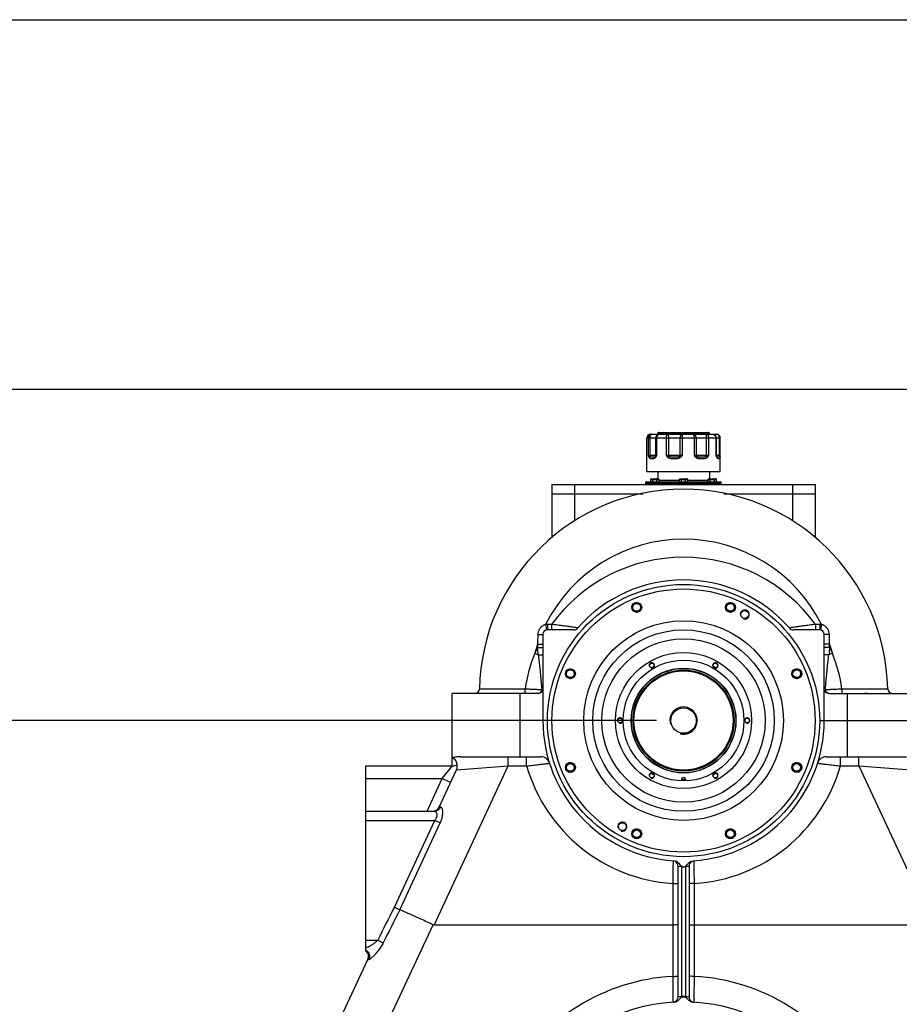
# Model space of a CAD drawing. Header units: millimetres. Extents: x 8 to 399, y 9 to 282.
# Tile 31 of 36: x 236 to 285, y 228 to 282. Entities that reach past the tile are written whole.
import ezdxf

# ---------------------------------------------------------------- set-up
doc = ezdxf.new("R2010")
doc.units = ezdxf.units.MM
doc.header["$LTSCALE"] = 23.1
doc.layers.get('0').update_dxf_attribs({"linetype": 'CONTINUOUS'})
doc.layers.add('02___PRT_ALL_AXES', color=7, linetype='CONTINUOUS')
doc.dimstyles.new('DIMSTYLE_1', dxfattribs={"dimtxt": 2.5, "dimasz": 3, "dimexe": 0.18, "dimexo": 0.0625, "dimgap": 0.09, "dimtad": 1, "dimlfac": 20, "dimdsep": 46, "dimtxsty": 'Standard', "dimblk": '_FILLED', "dimblk1": '_FILLED', "dimblk2": '_FILLED', "dimcen": 0.09, "dimadec": 0, "dimazin": 0, "dimtp": 0.01, "dimtm": 0.01, "dimtfac": 1, "dimtofl": 0, "dimtmove": 0, "dimatfit": 3, "dimldrblk": '_FILLED', "dimfxl": 0, "dimtolj": 1, "dimarcsym": 0})
doc.dimstyles.new('DIMSTYLE_2', dxfattribs={"dimtxt": 2.5, "dimasz": 3, "dimexe": 0.18, "dimexo": 0.0625, "dimgap": 0.09, "dimtad": 1, "dimdec": 0, "dimlfac": 20, "dimdsep": 46, "dimtxsty": 'Standard', "dimblk": '_FILLED', "dimblk1": '_FILLED', "dimblk2": '_FILLED', "dimcen": 0.09, "dimadec": 0, "dimazin": 0, "dimtfac": 1, "dimtdec": 0, "dimtofl": 0, "dimtmove": 0, "dimatfit": 3, "dimldrblk": '_FILLED', "dimfxl": 0, "dimtolj": 1, "dimarcsym": 0})

# ---------------------------------------------------------------- blocks, each defined once
blk = doc.blocks.new('_FILLED')
at = {"color": 0, "linetype": 'ByBlock'}
blk.add_solid([(0, 0), (-1, 0.25), (-1, -0.25)], dxfattribs=at)
blk = doc.blocks.new('*D3')
at = {"color": 2, "linetype": 'Continuous'}
for p, q in [((291.224, 261.471), (214.729, 261.471)), ((217.729, 261.471), (217.729, 208.658)), ((217.729, 155.846), (217.729, 208.658)), ((256.924, 155.846), (214.729, 155.846))]:
    blk.add_line(p, q, dxfattribs=at)
at = {"color": 2, "linetype": 'Continuous', "xscale": 3, "yscale": 3, "zscale": 3}
for p, rotation in [((217.729, 261.471), 90), ((217.729, 155.846), 270)]:
    blk.add_blockref('_FILLED', p, dxfattribs=dict(at, rotation=rotation))
at = {"color": 2, "linetype": 'Continuous', "insert": (214.604, 208.658), "char_height": 2.5, "width": 10, "attachment_point": 2, "rotation": 90, "line_spacing_factor": 0.9}
blk.add_mtext('2112', dxfattribs=at)
blk = doc.blocks.new('*D19')
at = {"color": 2, "linetype": 'Continuous'}
for p, q in [((271.424, 243.221), (221.279, 243.221)), ((224.279, 243.221), (224.279, 230.721)), ((224.279, 218.221), (224.279, 230.721)), ((271.424, 218.221), (221.279, 218.221))]:
    blk.add_line(p, q, dxfattribs=at)
at = {"color": 2, "linetype": 'Continuous', "xscale": 3, "yscale": 3, "zscale": 3}
for p, rotation in [((224.279, 243.221), 90), ((224.279, 218.221), 270)]:
    blk.add_blockref('_FILLED', p, dxfattribs=dict(at, rotation=rotation))
at = {"color": 2, "linetype": 'Continuous', "insert": (221.154, 230.721), "char_height": 2.5, "width": 7.5, "attachment_point": 2, "rotation": 90, "line_spacing_factor": 0.9}
blk.add_mtext('500', dxfattribs=at)

msp = doc.modelspace()

# ---------------------------------------------------------------- linework, layer by layer
at = {"color": 7, "linetype": 'Continuous'}
for p, q in [((7.51536, 281.83898), (398.51536, 281.83898)), ((270.89896, 258.79577), (274.94896, 258.79577)), ((270.98292, 258.79577), (270.98292, 257.84577)), ((271.06432, 258.79577), (271.06432, 257.84577)), ((271.09897, 258.99577), (274.74828, 258.99577)), ((271.39926, 257.84577), (271.39926, 258.79577)), ((271.45368, 257.84577), (271.45368, 258.79577)), ((271.49896, 259.04577), (274.34896, 259.04577)), ((271.54896, 259.09577), (274.29896, 259.09577)), ((271.95949, 258.79577), (271.95949, 257.84577)), ((272.09471, 258.79577), (272.09471, 257.84577)), ((272.74177, 257.84577), (272.74177, 258.79577)), ((272.86893, 257.84577), (272.86893, 258.79577)), ((273.50103, 258.79577), (273.50103, 257.84577)), ((273.61086, 258.79577), (273.61086, 257.84577)), ((274.191, 257.84577), (274.191, 258.79577)), ((274.31641, 257.84577), (274.31641, 258.79577)), ((274.70453, 258.79577), (274.70453, 257.84577)), ((274.72867, 258.79577), (274.72867, 257.84577)), ((274.89802, 257.84577), (274.89802, 258.79577)), ((274.94821, 257.84577), (274.94821, 258.79577)), ((270.98292, 257.84577), (271.45368, 257.84577)), ((271.95949, 257.84577), (272.86893, 257.84577)), ((273.50103, 257.84577), (274.31641, 257.84577)), ((274.70453, 257.84577), (274.94821, 257.84577)), ((274.74617, 257.78282), (274.73511, 257.81046)), ((274.76711, 257.7552), (274.76731, 257.75511)), ((265.67396, 256.22077), (265.67396, 253.29242)), ((265.67396, 256.22077), (280.17396, 256.22077)), ((266.92396, 256.22077), (266.92396, 254.22915)), ((271.11252, 256.37077), (271.11252, 256.49577)), ((271.11252, 256.49577), (271.5744, 256.49577)), ((271.17026, 256.54577), (271.51667, 256.54577)), ((271.22799, 256.37077), (271.22799, 256.49577)), ((271.45893, 256.37077), (271.45893, 256.49577)), ((271.5744, 256.37077), (271.5744, 256.49577)), ((271.5744, 256.47077), (272.69302, 256.47077)), ((272.69302, 256.37077), (272.69302, 256.49577)), ((272.69302, 256.49577), (273.1549, 256.49577)), ((272.75075, 256.54577), (273.09716, 256.54577)), ((272.80849, 256.37077), (272.80849, 256.49577)), ((273.03943, 256.37077), (273.03943, 256.49577)), ((273.1549, 256.37077), (273.1549, 256.49577)), ((273.1549, 256.47077), (274.27351, 256.47077)), ((274.27351, 256.37077), (274.27351, 256.49577)), ((274.27351, 256.49577), (274.73539, 256.49577)), ((274.33125, 256.54577), (274.67766, 256.54577)), ((274.38898, 256.37077), (274.38898, 256.49577)), ((274.61992, 256.37077), (274.61992, 256.49577)), ((274.73539, 256.37077), (274.73539, 256.49577)), ((278.92396, 256.22077), (278.92396, 254.22914)), ((280.17396, 256.22077), (280.17396, 253.29242)), ((265.67396, 255.72077), (270.70096, 255.72077)), ((275.14698, 255.72077), (280.17396, 255.72077)), ((265.32569, 248.51192), (265.37929, 248.21674)), ((265.42396, 248.52077), (265.42396, 248.22077)), ((265.65002, 248.52077), (265.42396, 248.52077)), ((265.65003, 248.52077), (265.65003, 248.22077)), ((280.19788, 248.52077), (280.19788, 248.22077)), ((280.42396, 248.52077), (280.1979, 248.52077)), ((280.42396, 248.52077), (280.42396, 248.22077)), ((280.52223, 248.51192), (280.46863, 248.21674)), ((265.17396, 247.97077), (265.17396, 243.22077)), ((266.86487, 248.22077), (265.42396, 248.22077)), ((280.42396, 248.22077), (278.98304, 248.22077)), ((280.67396, 243.22077), (280.67396, 247.97077)), ((264.87396, 247.42336), (264.87396, 247.24538)), ((264.87396, 247.42336), (265.17396, 247.42336)), ((280.97396, 247.42336), (280.67396, 247.42336)), ((280.97396, 247.24538), (280.97396, 247.42333)), ((264.72624, 246.93526), (264.9206, 246.8472)), ((264.87396, 247.24538), (265.17396, 247.24538)), ((280.97396, 247.24538), (280.67396, 247.24538)), ((281.12167, 246.93526), (280.92731, 246.8472)), ((260.17396, 240.72077), (260.17396, 244.72077)), ((264.92396, 244.72077), (260.17396, 244.72077)), ((263.89432, 244.72077), (263.89436, 241.22077)), ((265.10648, 244.9656), (265.10909, 244.93002)), ((280.73882, 244.93002), (280.74145, 244.96566)), ((280.92396, 244.72077), (285.67396, 244.72077)), ((281.95355, 241.22077), (281.9536, 244.72077)), ((265.42396, 243.22077), (260.17396, 243.22077)), ((280.42396, 243.22077), (285.82396, 243.22077)), ((260.64581, 241.22077), (265.06187, 241.22077)), ((263.26663, 240.72077), (263.26663, 241.22077)), ((264.27815, 240.72077), (264.27815, 241.22077)), ((280.78605, 241.22077), (285.20143, 241.22077)), ((281.56977, 240.72077), (281.56977, 241.22077)), ((282.58128, 240.72077), (282.58128, 241.22077)), ((255.42396, 230.5303), (255.42396, 240.72077)), ((255.42396, 240.72077), (260.18965, 240.72077)), ((259.17971, 231.95633), (263.26683, 240.72077)), ((259.45012, 238.45172), (260.40965, 240.50946)), ((259.63014, 240.02084), (260.18965, 240.72077)), ((260.40965, 240.50945), (263.26684, 240.72078)), ((263.26683, 240.72077), (264.27815, 240.72077)), ((281.56977, 240.72077), (282.58113, 240.72077)), ((282.58112, 240.72078), (285.43825, 240.50949)), ((282.58113, 240.72077), (286.66821, 231.95633)), ((255.42396, 240.02077), (259.63012, 240.02084)), ((258.79073, 238.22077), (259.63012, 240.02084)), ((260.08324, 239.80946), (259.63008, 240.02077)), ((255.42396, 238.22077), (259.18922, 238.22077)), ((259.54021, 238.45709), (259.45011, 238.45172)), ((255.42396, 237.72077), (259.21747, 237.72081)), ((256.98858, 232.94093), (259.21747, 237.72081)), ((259.51771, 237.58075), (259.21745, 237.72077)), ((257.28659, 232.7961), (259.51771, 237.58075)), ((272.34632, 235.49232), (272.34547, 235.44975)), ((272.62396, 228.00238), (272.62396, 235.19316)), ((272.82395, 228.01826), (272.82397, 235.17139)), ((273.02397, 235.17139), (273.02395, 228.01826)), ((273.22396, 235.19316), (273.22396, 228.00238)), ((272.32396, 234.24079), (272.32396, 229.12589)), ((272.32396, 234.24079), (272.62396, 234.24079)), ((273.52396, 234.24079), (273.22396, 234.24079)), ((273.52396, 229.12589), (273.52396, 234.24079)), ((255.42396, 224.03293), (259.12414, 231.968)), ((272.32396, 231.95633), (259.17971, 231.95633)), ((286.66821, 231.95633), (273.52396, 231.95633)), ((255.42396, 231.12077), (256.07063, 231.12061)), ((256.07071, 231.12077), (256.37457, 230.96804)), ((253.15819, 224.95864), (255.53313, 230.05172)), ((272.82422, 227.98582), (272.82389, 228.01826)), ((273.02378, 227.98581), (273.02411, 228.01826)), ((273.50559, 227.70294), (273.50622, 227.7381))]:
    msp.add_line(p, q, dxfattribs=at)
for points in [[(274.7673, 257.75511), (274.76602, 257.75577), (274.76287, 257.75792), (274.7583, 257.76243), (274.7519, 257.77146), (274.74618, 257.78281)], [(255.53313, 230.05172), (255.54641, 230.05086), (255.58765, 230.05166)]]:
    msp.add_lwpolyline(points, dxfattribs=at)
for radius in [7.5, 7.25, 5.5, 5, 4.5, 3.75, 3.325, 2.8875, 2.78415, 2.73416, 0.7]:
    msp.add_circle((272.92396, 243.22077), radius, dxfattribs=at)
for centre, radius, start, end in [((271.09896, 258.79577), 0.2, 90, 180), ((271.44896, 259.04577), 0.05, 270.000008, 360), ((271.54896, 259.04577), 0.05, 89.999992, 180), ((274.29896, 259.04577), 0.05, 0, 90.000008), ((274.39896, 259.04577), 0.05, 180, 269.999992), ((274.52867, 258.79577), 0.2, 0, 90), ((274.74824, 258.79581), 0.19996, 359.988374, 89.98837), ((274.74896, 258.79577), 0.2, 0, 90), ((271.29911, 257.84576), 0.10015, 329.272942, 0.002252), ((275.60378, 257.84407), 1.41278, 179.931012, 182.006835), ((274.82867, 257.84577), 0.1, 180, 200.787962), ((272.92396, 244.72077), 11.25, 1.245659, 178.754341), ((272.92396, 244.72077), 8.49156, 26.516868, 153.483129), ((272.92396, 243.22077), 9, 36.078156, 143.921845), ((272.92396, 243.22077), 7.75, 41.176827, 138.823173), ((265.42396, 247.97077), 0.55, 90, 100.292152), ((280.42396, 247.97077), 0.55, 79.707756, 90), ((414.76324, 243.31911), 149.94546, 178.224704, 178.431526), ((265.42396, 247.97077), 0.25, 90, 180), ((266.86487, 248.52077), 0.3, 270, 318.823173), ((278.98304, 248.52077), 0.3, 221.176827, 270), ((280.42396, 247.97077), 0.25, 0, 90), ((131.19307, 243.3224), 149.83702, 1.5683428, 1.7753247), ((272.92396, 244.72077), 8.49156, 161.441765, 164.8831), ((272.92396, 244.72077), 8.49156, 15.116901, 18.558069), ((272.97261, 243.65211), 8.8759, 158.290876, 171.459886), ((272.92396, 243.22077), 9, 153.437159, 155.624001), ((151.49933, 233.76203), 114.17358, 6.5809936, 6.7821801), ((394.369, 233.75965), 114.19413, 173.2178396, 173.4189899), ((272.92396, 243.22077), 9, 24.376, 26.562841), ((272.87553, 243.65218), 8.87567, 8.53994, 21.709297), ((272.92396, 243.22077), 3.4, 119.003175, 120.912959), ((272.92396, 243.22077), 3.4, 59.07926, 61.01231), ((261.4267, 244.97077), 0.24999, 269.993635, 358.754207), ((264.92396, 244.97077), 0.25, 270, 360), ((280.92396, 244.97077), 0.25, 180, 270), ((284.42121, 244.97077), 0.24999, 181.24582, 270), ((272.92396, 243.22077), 7.75, 180, 266.017635), ((272.92396, 243.22077), 3.4, 178.906521, 181.094873), ((272.92396, 243.22077), 7.75, 273.982224, 360), ((272.92396, 243.22077), 3.4, 358.906521, 1.094873), ((259.95653, 240.72077), 0.49999, 334.998452, 64.223336), ((265.06187, 240.72077), 0.5, 17.639701, 90), ((280.78605, 240.72077), 0.5, 90, 162.360299), ((260.18965, 241.22075), 0.49999, 270.000801, 301.765864), ((272.92396, 243.22077), 9, 196.12762, 266.177446), ((272.92396, 243.22077), 9, 273.822554, 343.87238), ((272.92396, 243.22077), 3.4, 239.07926, 241.01231), ((272.92396, 243.22077), 3.25, 268.195015, 271.804992), ((272.92396, 243.22077), 3.225, 268.209951, 271.786387), ((272.92396, 243.22077), 3.4, 299.003175, 300.912959), ((259.08759, 238.62076), 0.4, 284.384479, 335.000905), ((272.32396, 235.19312), 0.3, 0.006448, 64.294157), ((273.52396, 235.19316), 0.3, 115.706165, 179.999782), ((940.03891, -112.64757), 765.49929, 153.16292504, 153.31551477), ((1050.46495, -164.13266), 886.95214, 153.4153283, 153.54729936), ((255.17061, 230.22077), 0.4, 335, 50.700301), ((255.17063, 230.22081), 0.39998, 334.992495, 50.69932), ((272.92397, 218.14225), 11.00001, 93.126818, 150.821753), ((272.92395, 218.14225), 11.00001, 29.178248, 86.873181), ((272.32396, 228.00238), 0.3, 295.132892, 359.999798), ((272.92395, 218.21883), 9.79994, 89.415374, 90.584699), ((272.92379, 217.6587), 10.32759, 89.445234, 90.552379), ((273.52396, 228.0024), 0.3, 180.003811, 244.867425), ((272.92396, 218.22077), 9.5, 93.260849, 147.260773), ((272.92396, 218.22077), 9.5, 32.739227, 86.739233)]:
    msp.add_arc(centre, radius, start, end, dxfattribs=at)
at = {"color": 2, "linetype": 'Continuous'}
for centre, radius in [((270.34085, 249.45695), 0.25), ((275.50707, 249.45695), 0.25), ((276.29896, 249.06644), 0.25), ((271.17396, 246.25186), 0.15), ((274.67396, 246.25186), 0.15), ((266.68777, 245.80388), 0.25), ((279.16015, 245.80388), 0.25), ((272.92396, 243.22077), 0.75), ((269.42396, 243.22077), 0.15), ((276.42396, 243.22077), 0.15), ((266.68777, 240.63765), 0.25), ((279.16015, 240.63765), 0.25), ((271.17396, 240.18968), 0.15), ((274.67396, 240.18968), 0.15), ((269.54896, 237.3751), 0.25), ((270.34085, 236.98458), 0.25), ((275.50707, 236.98458), 0.25)]:
    msp.add_arc(centre, radius, 255, 195, dxfattribs=at)
at = {"color": 7, "linetype": 'Continuous'}
msp.add_ellipse((281.42391, 279.65917), major_axis=(22.29983, 47.69115), ratio=0.04747426, start_param=3.11944779, end_param=3.14156772, dxfattribs=at)
for points, start_tangent, end_tangent in [([(271.17463, 258.99577), (271.12501, 258.98895), (271.07878, 258.96897), (271.03907, 258.93719), (271.00861, 258.89577), (270.98946, 258.84753), (270.98292, 258.79577)], (-1, 0), (0, -1)), ([(271.17463, 258.99577), (271.14608, 258.98895), (271.11947, 258.96897), (271.09663, 258.93719), (271.0791, 258.89577), (271.06808, 258.84753), (271.06432, 258.79577)], (-1, 0), (0, -1)), ([(271.39926, 258.79577), (271.40607, 258.84753), (271.42601, 258.89577), (271.45773, 258.93719), (271.49908, 258.96897), (271.54723, 258.98895), (271.5989, 258.99577)], (0, 1), (1, 0)), ([(271.45368, 258.79577), (271.45863, 258.84753), (271.47314, 258.89577), (271.49621, 258.93719), (271.52629, 258.96897), (271.56131, 258.98895), (271.5989, 258.99577)], (0, 1), (1, 0)), ([(272.05475, 258.99577), (272.03009, 258.98895), (272.00712, 258.96897), (271.98739, 258.93719), (271.97225, 258.89577), (271.96274, 258.84753), (271.95949, 258.79577)], (-1, 0), (0, -1)), ([(272.05475, 258.99577), (272.06509, 258.98895), (272.07473, 258.96897), (272.083, 258.93719), (272.08935, 258.89577), (272.09335, 258.84753), (272.09471, 258.79577)], (1, 0), (0, -1)), ([(272.74177, 258.79577), (272.74629, 258.84753), (272.75954, 258.89577), (272.78061, 258.93719), (272.80807, 258.96897), (272.84005, 258.98895), (272.87436, 258.99577)], (0, 1), (1, 0)), ([(272.86893, 258.79577), (272.86911, 258.84753), (272.86966, 258.89577), (272.87052, 258.93719), (272.87164, 258.96897), (272.87296, 258.98895), (272.87436, 258.99577)], (0, 1), (1, 0)), ([(273.44403, 258.99577), (273.48721, 258.98895), (273.52745, 258.96897), (273.562, 258.93719), (273.58851, 258.89577), (273.60518, 258.84753), (273.61086, 258.79577)], (1, 0), (0, -1)), ([(273.44403, 258.99577), (273.45879, 258.98895), (273.47253, 258.96897), (273.48434, 258.93719), (273.49339, 258.89577), (273.49909, 258.84753), (273.50103, 258.79577)], (1, 0), (0, -1)), ([(274.191, 258.79577), (274.19059, 258.84753), (274.18938, 258.89577), (274.18745, 258.93719), (274.18494, 258.96897), (274.18202, 258.98895), (274.17888, 258.99577)], (0, 1), (-1, 0)), ([(274.31641, 258.79577), (274.31172, 258.84753), (274.29798, 258.89577), (274.27613, 258.93719), (274.24764, 258.96897), (274.21448, 258.98895), (274.17888, 258.99577)], (0, 1), (-1, 0)), ([(274.52867, 258.99577), (274.57418, 258.98895), (274.6166, 258.96897), (274.65302, 258.93719), (274.68097, 258.89577), (274.69854, 258.84753), (274.70453, 258.79577)], (1, 0), (0, -1)), ([(274.89802, 258.79577), (274.89291, 258.84753), (274.87796, 258.89577), (274.85416, 258.93719), (274.82315, 258.96897), (274.78704, 258.98895), (274.74828, 258.99577)], (0, 1), (-1, 0)), ([(270.98292, 257.84577), (270.99006, 257.81396), (270.99852, 257.77989), (271.00938, 257.7434)], (0.21259315, -0.97714081), (0.31784402, -0.94814302)), ([(270.98292, 257.84577), (270.99982, 257.82985), (271.02482, 257.8128), (271.05654, 257.79459)], (0.63749622, -0.77045349), (0.87788906, -0.47886408)), ([(271.05655, 257.79459), (271.03532, 257.7798), (271.0192, 257.76231), (271.00938, 257.7434)], (-0.8724361, -0.48872819), (-0.31586574, -0.9488039)), ([(271.00938, 257.7434), (271.02237, 257.71367), (271.03969, 257.69001), (271.06112, 257.67294), (271.08681, 257.66172), (271.11715, 257.65525), (271.15124, 257.65246), (271.18803, 257.6524), (271.2274, 257.65511), (271.26739, 257.66165), (271.30502, 257.67299), (271.33957, 257.69007), (271.37034, 257.7137), (271.39547, 257.7434)], (0.31798557, -0.94809555), (0.55961488, 0.82875279)), ([(271.05654, 257.79459), (271.06234, 257.81923), (271.06432, 257.84577)], (0.31221322, 0.95001206), (0, 1)), ([(271.05654, 257.79459), (271.07259, 257.77972), (271.09375, 257.76789), (271.11943, 257.75936), (271.14923, 257.75375), (271.1826, 257.75051), (271.21727, 257.74911), (271.25105, 257.74908), (271.28307, 257.75044), (271.31171, 257.75371), (271.33569, 257.75938), (271.35571, 257.76792), (271.3723, 257.77974), (271.3852, 257.79459)], (0.63930282, -0.76895507), (0.56171246, 0.82733253)), ([(271.3852, 257.79459), (271.38209, 257.7798), (271.3856, 257.76231), (271.39547, 257.7434)], (-0.43916438, -0.89840672), (0.55690701, -0.83057485)), ([(271.3852, 257.79459), (271.40206, 257.8128), (271.42509, 257.82985), (271.45368, 257.84577)], (0.60087225, 0.79934507), (0.89412546, 0.44781654)), ([(271.39547, 257.7434), (271.41811, 257.77989), (271.43692, 257.81396), (271.45368, 257.84577)], (0.55950037, 0.8288301), (0.46484581, 0.88539165)), ([(271.95949, 257.84577), (271.98113, 257.81396), (272.00592, 257.77989), (272.03653, 257.7434)], (0.55738325, -0.83025533), (0.67907079, -0.73407279)), ([(271.95949, 257.84577), (272.00168, 257.82985), (272.04837, 257.8128), (272.09751, 257.79459)], (0.93112487, -0.36470053), (0.93597525, -0.35206582)), ([(272.09752, 257.79459), (272.07638, 257.7798), (272.05553, 257.76231), (272.03653, 257.7434)], (-0.84679478, -0.53191973), (-0.67656251, -0.73638521)), ([(272.03653, 257.7434), (272.07114, 257.71396), (272.11514, 257.6904), (272.16728, 257.67317), (272.22687, 257.66177), (272.29333, 257.65522), (272.36379, 257.65244), (272.43539, 257.65242), (272.50784, 257.65522), (272.57762, 257.66185), (272.64065, 257.6733), (272.69651, 257.69053), (272.74433, 257.71404), (272.78239, 257.7434)], (0.67920734, -0.73394645), (0.71645292, 0.69763544)), ([(272.09751, 257.79459), (272.09542, 257.81923), (272.09471, 257.84577)], (-0.11806921, 0.99300537), (0, 1)), ([(272.09751, 257.79459), (272.12561, 257.77986), (272.16236, 257.76808), (272.20735, 257.75947), (272.26042, 257.75377), (272.32109, 257.7505), (272.38609, 257.7491), (272.45166, 257.7491), (272.51622, 257.75049), (272.57582, 257.75381), (272.62699, 257.75953), (272.6701, 257.76815), (272.70537, 257.77991), (272.73244, 257.79459)], (0.82887588, -0.55943254), (0.82065026, 0.57143079)), ([(272.73243, 257.79459), (272.7463, 257.7798), (272.76338, 257.76231), (272.78239, 257.7434)], (0.67398229, -0.73874751), (0.71397155, -0.70017471)), ([(272.74177, 257.84577), (272.73939, 257.81923), (272.73244, 257.79459)], (0, -1), (-0.36724716, -0.93012339)), ([(272.73244, 257.79459), (272.77714, 257.8128), (272.82324, 257.82985), (272.86893, 257.84577)], (0.91926508, 0.39363906), (0.94546118, 0.3257348)), ([(272.78239, 257.7434), (272.81652, 257.77989), (272.84441, 257.81396), (272.86893, 257.84577)], (0.71633668, 0.6977548), (0.60670575, 0.7949265)), ([(273.50103, 257.84577), (273.5245, 257.81396), (273.5511, 257.77989), (273.58353, 257.7434)], (0.59058549, -0.80697508), (0.69737324, -0.71670815)), ([(273.50103, 257.84577), (273.5438, 257.82985), (273.58483, 257.8128), (273.6226, 257.79459)], (0.94109873, -0.33813191), (0.88754683, -0.46071751)), ([(273.62262, 257.79459), (273.61394, 257.7798), (273.60058, 257.76231), (273.58353, 257.7434)], (-0.42258041, -0.90632544), (-0.69492839, -0.71907894)), ([(273.58353, 257.7434), (273.61616, 257.71627), (273.65652, 257.69396), (273.70312, 257.67698), (273.75474, 257.66509), (273.81089, 257.65753), (273.87137, 257.65344), (273.93646, 257.65212)], (0.69749595, -0.71658872), (0.99999996, 0.00027905)), ([(273.6226, 257.79459), (273.61385, 257.81923), (273.61086, 257.84577)], (-0.44491248, 0.89557405), (0, 1)), ([(273.6226, 257.79459), (273.64416, 257.78101), (273.67178, 257.76986), (273.70517, 257.76137), (273.74419, 257.75543), (273.78919, 257.75165), (273.84063, 257.7496), (273.89896, 257.74894)], (0.7842418, -0.62045531), (1, 0.00006812)), ([(273.89896, 257.74894), (273.9583, 257.7496), (274.0122, 257.75165), (274.06035, 257.75543), (274.10258, 257.76138), (274.13883, 257.76986), (274.16871, 257.78102), (274.19187, 257.79459)], (1, -0.00005735), (0.80399479, 0.59463634)), ([(273.93646, 257.65212), (274.00019, 257.65344), (274.05706, 257.65753), (274.10792, 257.6651), (274.15309, 257.67699), (274.19262, 257.69397), (274.22592, 257.71627), (274.25224, 257.7434)], (0.99999997, -0.00023618), (0.61362547, 0.78959723)), ([(274.19186, 257.79459), (274.21458, 257.7798), (274.23522, 257.76231), (274.25224, 257.7434)], (0.87172612, -0.48999344), (0.6108749, -0.79172713)), ([(274.19187, 257.79459), (274.23822, 257.8128), (274.28039, 257.82985), (274.31641, 257.84577)], (0.93101732, 0.36497499), (0.90350834, 0.4285705)), ([(274.25224, 257.7434), (274.27786, 257.77989), (274.29849, 257.81396), (274.31641, 257.84577)], (0.61347272, 0.78971591), (0.48483191, 0.87460735)), ([(274.70453, 257.84577), (274.71608, 257.81396), (274.72891, 257.77989), (274.74415, 257.7434)], (0.34175771, -0.9397881), (0.41111424, -0.91158383)), ([(274.70453, 257.84577), (274.71862, 257.83417)], (0.81034644, -0.58595106), (0.72021154, -0.69375452)), ([(274.71862, 257.83417), (274.72282, 257.82985), (274.73416, 257.8128), (274.73511, 257.81043)], (0.72021154, -0.69375452), (0.34897036, -0.93713376)), ([(274.74617, 257.7828), (274.74732, 257.7798), (274.74927, 257.76231), (274.74415, 257.7434)], (0.39645596, -0.91805374), (-0.40881335, -0.91261802)), ([(274.74415, 257.7434), (274.76062, 257.71396), (274.78043, 257.69039), (274.80228, 257.67316), (274.82518, 257.66177), (274.84822, 257.65523), (274.86987, 257.65244), (274.88908, 257.65242), (274.90571, 257.65521), (274.91911, 257.66183), (274.92904, 257.67329), (274.93614, 257.69051), (274.94097, 257.71402), (274.944, 257.7434)], (0.41120263, -0.91154396), (0.07185809, 0.99741487)), ([(274.76731, 257.75512), (274.7705, 257.75377), (274.78342, 257.7505), (274.79884, 257.74911), (274.81639, 257.74909), (274.83568, 257.75049), (274.85502, 257.7538), (274.87244, 257.75953), (274.88736, 257.76814), (274.89947, 257.7799), (274.90857, 257.79459)], (0.90593882, -0.42340861), (0.42977064, 0.90293809)), ([(274.89802, 257.84577), (274.9007, 257.81923), (274.90857, 257.79459)], (0, -1), (0.40734133, -0.913276)), ([(274.90857, 257.79459), (274.92943, 257.8128), (274.94296, 257.82985), (274.94821, 257.84577)], (0.7862008, 0.61797111), (0.07863863, 0.99690319)), ([(274.90857, 257.79459), (274.92683, 257.7798), (274.93894, 257.76231), (274.944, 257.7434)], (0.84853816, -0.52913419), (0.07128168, -0.99745623)), ([(274.944, 257.7434), (274.94611, 257.77989), (274.9474, 257.81396), (274.94821, 257.84577)], (0.0717828, 0.99742029), (0.02073159, 0.99978508)), ([(271.11252, 256.49577), (271.11386, 256.50646), (271.11764, 256.51636), (271.12352, 256.52512), (271.13107, 256.53249), (271.13992, 256.53831), (271.14964, 256.54247), (271.15988, 256.54495), (271.17026, 256.54577)], (0, 1), (1, 0)), ([(271.22799, 256.49577), (271.22866, 256.50646), (271.23055, 256.51636), (271.23349, 256.52512), (271.23727, 256.53249), (271.24169, 256.53831), (271.24655, 256.54247), (271.25167, 256.54495), (271.25686, 256.54577)], (0, 1), (1, 0)), ([(271.45893, 256.49577), (271.45826, 256.50646), (271.45637, 256.51636), (271.45343, 256.52512), (271.44966, 256.53249), (271.44524, 256.53831), (271.44037, 256.54247), (271.43525, 256.54495), (271.43006, 256.54577)], (0, 1), (-1, 0)), ([(271.5744, 256.49577), (271.57307, 256.50646), (271.56928, 256.51636), (271.56341, 256.52512), (271.55585, 256.53249), (271.54701, 256.53831), (271.53728, 256.54247), (271.52705, 256.54495), (271.51667, 256.54577)], (0, 1), (-1, 0)), ([(272.69302, 256.49577), (272.69435, 256.50646), (272.69814, 256.51636), (272.70401, 256.52512), (272.71157, 256.53249), (272.72041, 256.53831), (272.73014, 256.54247), (272.74037, 256.54495), (272.75075, 256.54577)], (0, 1), (1, 0)), ([(272.80849, 256.49577), (272.80916, 256.50646), (272.81105, 256.51636), (272.81399, 256.52512), (272.81776, 256.53249), (272.82218, 256.53831), (272.82705, 256.54247), (272.83217, 256.54495), (272.83736, 256.54577)], (0, 1), (1, 0)), ([(273.03943, 256.49577), (273.03876, 256.50646), (273.03687, 256.51636), (273.03393, 256.52512), (273.03015, 256.53249), (273.02573, 256.53831), (273.02087, 256.54247), (273.01575, 256.54495), (273.01056, 256.54577)], (0, 1), (-1, 0)), ([(273.1549, 256.49577), (273.15356, 256.50646), (273.14978, 256.51636), (273.1439, 256.52512), (273.13635, 256.53249), (273.12751, 256.53831), (273.11778, 256.54247), (273.10754, 256.54495), (273.09716, 256.54577)], (0, 1), (-1, 0)), ([(274.27351, 256.49577), (274.27485, 256.50646), (274.27864, 256.51636), (274.28451, 256.52512), (274.29207, 256.53249), (274.30091, 256.53831), (274.31064, 256.54247), (274.32087, 256.54495), (274.33125, 256.54577)], (0, 1), (1, 0)), ([(274.38898, 256.49577), (274.38965, 256.50646), (274.39155, 256.51636), (274.39448, 256.52512), (274.39826, 256.53249), (274.40268, 256.53831), (274.40755, 256.54247), (274.41266, 256.54495), (274.41785, 256.54577)], (0, 1), (1, 0)), ([(274.61992, 256.49577), (274.61926, 256.50646), (274.61736, 256.51636), (274.61443, 256.52512), (274.61065, 256.53249), (274.60623, 256.53831), (274.60136, 256.54247), (274.59625, 256.54495), (274.59106, 256.54577)], (0, 1), (-1, 0)), ([(274.73539, 256.49577), (274.73406, 256.50646), (274.73027, 256.51636), (274.7244, 256.52512), (274.71684, 256.53249), (274.708, 256.53831), (274.69827, 256.54247), (274.68804, 256.54495), (274.67766, 256.54577)], (0, 1), (-1, 0)), ([(265.32569, 248.51192), (265.19391, 248.46218), (265.07424, 248.3755), (264.97795, 248.25693), (264.91457, 248.11593), (264.88975, 247.96439)], (-0.97486644, -0.22279008), (-0.03095761, -0.9995207)), ([(267.09068, 248.32325), (266.9716, 248.34104), (266.81659, 248.36376), (266.59669, 248.39522), (266.318, 248.43382), (265.99414, 248.47693), (265.65002, 248.52077)], (-0.98882918, 0.14905318), (-0.99232661, 0.12364421)), ([(280.1979, 248.52077), (279.85393, 248.47695), (279.53022, 248.43386), (279.25162, 248.39528), (279.03164, 248.3638), (278.87665, 248.34109), (278.75724, 248.32325)], (-0.99232659, -0.12364439), (-0.98882951, -0.14905103)), ([(280.95817, 247.96439), (280.93343, 248.11559), (280.87015, 248.25664), (280.77399, 248.37521), (280.65425, 248.46205), (280.52223, 248.51192)], (-0.03094807, 0.99952099), (-0.97483729, 0.22291759)), ([(264.88975, 247.96439), (264.99962, 247.96497), (265.0916, 247.96637), (265.17396, 247.97077)], (0.99999937, 0.00112173), (0.00001881, 1)), ([(280.95817, 247.96439), (280.8483, 247.96497), (280.75632, 247.96637), (280.67396, 247.97077)], (-0.99999936, 0.00112975), (-0.00020267, 0.99999998)), ([(264.9206, 246.8472), (265.05014, 246.85101), (265.17396, 246.86833)], (0.999937, 0.01122479), (-0.00002699, 1)), ([(264.9206, 246.8472), (264.95712, 246.52733), (264.99159, 246.21256), (265.02303, 245.90987), (265.05069, 245.62595), (265.07412, 245.36676), (265.09336, 245.13552), (265.10648, 244.9656)], (0.11530533, -0.9933301), (0.07393643, -0.99726296)), ([(280.92731, 246.8472), (280.79778, 246.85101), (280.67396, 246.86833)], (-0.999937, 0.01122459), (0.00001488, 1)), ([(280.74145, 244.96566), (280.74981, 245.07504), (280.76245, 245.23278), (280.77713, 245.40487), (280.79416, 245.59309), (280.81389, 245.79935), (280.83669, 246.02568), (280.86295, 246.27422), (280.89303, 246.54725), (280.92731, 246.8472)], (0.07416587, 0.99724592), (0.11531023, 0.99332953)), ([(261.67662, 244.96533), (261.84274, 244.96564), (262.05182, 244.96602), (262.34405, 244.96656), (262.71612, 244.96723), (263.15942, 244.96806), (263.6594, 244.96905), (264.19512, 244.9702)], (0.99999824, 0.00187397), (0.9999974, 0.00228051)), ([(264.17534, 244.72077), (264.18932, 244.7938), (264.19361, 244.87471), (264.19513, 244.9702)], (0.99999964, 0.00084374), (0.00018021, 0.99999998)), ([(264.19512, 244.9702), (264.4595, 244.95949), (264.70725, 244.94883), (264.92702, 244.93881), (265.10909, 244.93002)], (0.99922976, -0.03924133), (0.99876443, -0.04969528)), ([(264.92324, 244.72112), (265.00287, 244.74776), (265.07323, 244.82293)], (0.997658, 0.06839966), (0.50229645, 0.86469548)), ([(265.07323, 244.82293), (265.10901, 244.93002)], (0.50229645, 0.86469548), (0.13006921, 0.99150492)), ([(265.10909, 244.93004), (265.17396, 244.97077)], (0.96388356, 0.26632401), (-0.00001747, 1)), ([(280.67396, 244.97077), (280.73883, 244.93004)], (-0.0000173, -1), (0.96388408, -0.26632213)), ([(280.73882, 244.93002), (280.92089, 244.93881), (281.14068, 244.94883), (281.38843, 244.95949), (281.65279, 244.9702)], (0.99876444, 0.04969499), (0.99922976, 0.03924128)), ([(280.77469, 244.82293), (280.73892, 244.93002)], (-0.50228161, 0.8647041), (-0.13005951, 0.99150619)), ([(280.92468, 244.72112), (280.84505, 244.74777), (280.77469, 244.82293)], (-0.99765477, 0.06844671), (-0.50228161, 0.8647041)), ([(281.67257, 244.72077), (281.6586, 244.79378), (281.6543, 244.8747), (281.65278, 244.9702)], (-0.99999933, -0.00115625), (-0.00017919, 0.99999998)), ([(281.65279, 244.9702), (282.18788, 244.96905), (282.68734, 244.96806), (283.13029, 244.96724), (283.50222, 244.96656), (283.79451, 244.96603), (284.00403, 244.96564), (284.1713, 244.96533)], (0.9999974, -0.00228051), (0.99999824, -0.00187392)), ([(260.64735, 241.22077), (260.38695, 241.20742), (260.17396, 241.171)], (-1, -0.00000105), (-0.97274345, -0.23188398)), ([(264.27815, 240.72077), (264.60712, 240.75781), (264.91276, 240.79375), (265.17356, 240.82564), (265.37217, 240.85072), (265.53836, 240.87228)], (0.99400334, 0.10934973), (0.99148275, 0.13023808)), ([(280.30956, 240.87228), (280.47574, 240.85072), (280.67435, 240.82564), (280.93516, 240.79375), (281.2408, 240.75781), (281.56977, 240.72077)], (0.99148275, -0.13023811), (0.99400334, -0.10934968)), ([(259.54021, 238.45709), (259.45593, 238.33253), (259.33299, 238.24976), (259.1892, 238.22077)], (-0.39604028, -0.91823314), (-1, 0.00001234)), ([(259.21748, 237.72081), (259.30076, 237.84481), (259.33987, 237.95792), (259.34183, 238.06022), (259.31088, 238.14596), (259.25668, 238.2015), (259.18925, 238.22077)], (0.64298683, 0.76587724), (-0.99999998, -0.00021494)), ([(259.51771, 237.58075), (259.60334, 237.80278), (259.64882, 238.00356), (259.66028, 238.18326), (259.64097, 238.33222), (259.54021, 238.45709)], (0.42281733, 0.90621493), (-0.99814028, -0.0609589)), ([(272.82389, 235.17139), (272.74035, 235.26985), (272.64745, 235.36956), (272.53013, 235.44975), (272.38573, 235.48948)], (-0.62847003, 0.7778338), (-0.99758584, 0.06944416)), ([(273.02401, 235.17139), (273.10753, 235.26982), (273.20043, 235.36953), (273.31775, 235.44972), (273.46217, 235.48947)], (0.62366412, 0.78169243), (0.99758275, 0.06948857)), ([(273.52396, 234.24079), (273.51863, 234.56493), (273.51339, 234.86692), (273.50867, 235.12612), (273.50489, 235.32488), (273.50164, 235.49026)], (-0.01596287, 0.99987259), (-0.01996177, 0.99980074)), ([(272.34547, 235.44975), (272.34303, 235.32488), (272.33925, 235.12612), (272.33452, 234.86692), (272.32928, 234.56493), (272.32396, 234.24079)], (-0.01981097, -0.99980374), (-0.01596287, -0.99987259)), ([(272.82397, 235.16939), (272.73011, 235.17597), (272.62396, 235.19316)], (-0.99955423, 0.02985522), (0.00008274, 1)), ([(272.82397, 235.17139), (272.89059, 235.17084), (272.9573, 235.17084), (273.02397, 235.17139)], (1, 0), (1, 0)), ([(273.22396, 235.19316), (273.14458, 235.17919), (273.02397, 235.1694)], (0.00047404, -0.99999989), (-0.99954299, -0.03022934)), ([(256.98858, 232.94093), (257.10363, 232.88502), (257.20656, 232.83499), (257.28659, 232.7961)], (0.89941127, -0.43710339), (0.91779329, -0.39705853)), ([(259.12414, 231.968), (258.76575, 232.13407), (258.41704, 232.29399), (258.08681, 232.44375), (257.78338, 232.57955), (257.5144, 232.69799), (257.28659, 232.7961)], (-0.90652958, 0.42214229), (-0.91779306, 0.39705907)), ([(272.62396, 231.96419), (272.53611, 231.95863), (272.43878, 231.95693), (272.32396, 231.95633)], (0, -1), (-1, 0)), ([(273.22396, 231.96419), (273.31181, 231.95863), (273.40913, 231.95693), (273.52396, 231.95633)], (0, -1), (1, 0)), ([(256.07055, 231.12061), (255.95343, 231.00834), (255.81445, 230.90243), (255.67184, 230.81121), (255.53917, 230.73771), (255.42396, 230.68208)], (-0.67074494, -0.74168809), (-0.91332059, -0.40724134)), ([(256.37457, 230.96804), (256.24912, 230.74757), (256.10329, 230.54086), (255.95825, 230.36633), (255.82836, 230.23006), (255.7206, 230.13204), (255.58765, 230.05166)], (-0.44463718, -0.89571077), (-0.99957892, -0.02901708)), ([(255.42396, 230.57015), (255.51615, 230.49707), (255.58319, 230.39935), (255.61907, 230.28569), (255.6206, 230.16624), (255.58764, 230.05166)], (0.86832958, -0.49598764), (-0.41440831, -0.91009107)), ([(272.32396, 229.12589), (272.43877, 229.12708), (272.5361, 229.13049), (272.62396, 229.14159)], (1, 0.00000012), (-0.0000014, 1)), ([(272.32396, 229.12589), (272.32757, 228.80475), (272.33118, 228.50254), (272.33459, 228.23324), (272.3376, 228.00955), (272.34, 227.8419), (272.3423, 227.70455)], (0.01091912, -0.99994038), (0.01844774, -0.99982983)), ([(273.52396, 229.12589), (273.40915, 229.12708), (273.31183, 229.13049), (273.22396, 229.14159)], (-1, -0.00000001), (0.00000215, 1)), ([(273.50622, 227.7381), (273.50792, 227.8419), (273.51032, 228.00955), (273.51332, 228.23324), (273.51673, 228.50254), (273.52034, 228.80475), (273.52396, 229.12589)], (0.01752492, 0.99984643), (0.01091929, 0.99994038)), ([(272.38358, 227.70539), (272.49821, 227.73022), (272.58452, 227.77396), (272.65042, 227.82327), (272.70072, 227.87043), (272.75829, 227.93211), (272.82422, 227.98582)], (0.99838091, 0.05688203), (0.99993466, 0.01143176)), ([(272.62396, 228.00238), (272.70349, 228.01096), (272.82395, 228.01826)], (-0.00075467, -0.99999972), (0.99967221, 0.02560231)), ([(273.02378, 227.98581), (273.08411, 227.93817), (273.13336, 227.8847), (273.20349, 227.81819), (273.26853, 227.77071), (273.35337, 227.72884), (273.46432, 227.70539)], (0.99984575, -0.01756364), (0.99838103, -0.05687984)), ([(273.02395, 228.01827), (273.11757, 228.01331), (273.22396, 228.00238)], (0.99967418, -0.02552517), (-0.00001493, 1))]:
    msp.add_spline(points, degree=3, dxfattribs=dict(at, start_tangent=start_tangent, end_tangent=end_tangent))
at = {"layer": '02___PRT_ALL_AXES', "color": 7, "linetype": 'Continuous'}
for p, q in [((270.89896, 256.94577), (270.89896, 258.79577)), ((274.94896, 256.94577), (274.94896, 258.79577)), ((270.89897, 256.94577), (274.94895, 256.94577)), ((271.49896, 256.94577), (271.49896, 256.54577)), ((274.34896, 256.94577), (274.34896, 256.54577)), ((270.84896, 256.22077), (270.84896, 256.37077)), ((270.84896, 256.32077), (274.99896, 256.32077)), ((270.84896, 256.29577), (274.99896, 256.29577)), ((270.84897, 256.37077), (274.99894, 256.37077)), ((274.99896, 256.22077), (274.99896, 256.37077))]:
    msp.add_line(p, q, dxfattribs=at)
for centre, radius in [((270.34085, 249.45695), 0.275), ((270.34085, 249.45695), 0.2125), ((275.50707, 249.45695), 0.275), ((275.50707, 249.45695), 0.2125), ((276.29896, 249.06644), 0.2125), ((271.17396, 246.25186), 0.125), ((274.67396, 246.25186), 0.125), ((266.68777, 245.80388), 0.275), ((266.68777, 245.80388), 0.2125), ((272.92396, 243.22077), 2.875), ((279.16015, 245.80388), 0.275), ((279.16015, 245.80388), 0.2125), ((269.42396, 243.22077), 0.125), ((276.42396, 243.22077), 0.125), ((266.68777, 240.63765), 0.275), ((279.16015, 240.63765), 0.275), ((266.68777, 240.63765), 0.2125), ((279.16015, 240.63765), 0.2125), ((271.17396, 240.18968), 0.125), ((272.92396, 239.99577), 0.1), ((274.67396, 240.18968), 0.125), ((269.54896, 237.3751), 0.2125), ((270.34085, 236.98458), 0.275), ((270.34085, 236.98458), 0.2125), ((275.50707, 236.98458), 0.275), ((275.50707, 236.98458), 0.2125)]:
    msp.add_circle(centre, radius, dxfattribs=at)
for centre, start, end in [((261.42668, 244.97077), 291.678465, 299.278287), ((284.42124, 244.97077), 240.721713, 248.334062)]:
    msp.add_arc(centre, 0.25, start, end, dxfattribs=at)
for points, start_tangent, end_tangent in [([(262.79269, 244.72346), (262.87591, 244.72797), (262.95529, 244.73035)], (0.99864408, 0.05205767), (0.99997785, 0.00665574)), ([(262.95529, 244.73035), (263.03105, 244.72882), (263.10342, 244.72414), (263.17023, 244.72077)], (0.99997785, 0.00665574), (1, 0)), ([(282.88497, 244.73038), (282.96718, 244.7282), (283.05299, 244.72357)], (0.99999906, -0.00136834), (0.99861514, -0.05260995))]:
    msp.add_spline(points, degree=3, dxfattribs=dict(at, start_tangent=start_tangent, end_tangent=end_tangent))

# ---------------------------------------------------------------- dimensions: what is measured, and where the dimension line sits
at = {"color": 2, "linetype": 'Continuous'}
for base, p1, p2, dimstyle, picture, middle in [((217.72923, 261.47076), (256.92396, 155.84577), (291.22396, 261.47076), 'DIMSTYLE_2', '*D3', (218.0946, 204.18828)), ((224.27919, 243.22077), (271.42396, 218.22077), (271.42396, 243.22077), 'DIMSTYLE_1', '*D19', (224.08447, 227.36828))]:
    dim = msp.add_linear_dim(base=base, p1=p1, p2=p2, angle=90, dimstyle=dimstyle, dxfattribs=at)
    dim.commit()
    dim.dimension.update_dxf_attribs({"geometry": picture, "text_midpoint": middle, "dimtype": 160})

doc.saveas('drawing.dxf')
